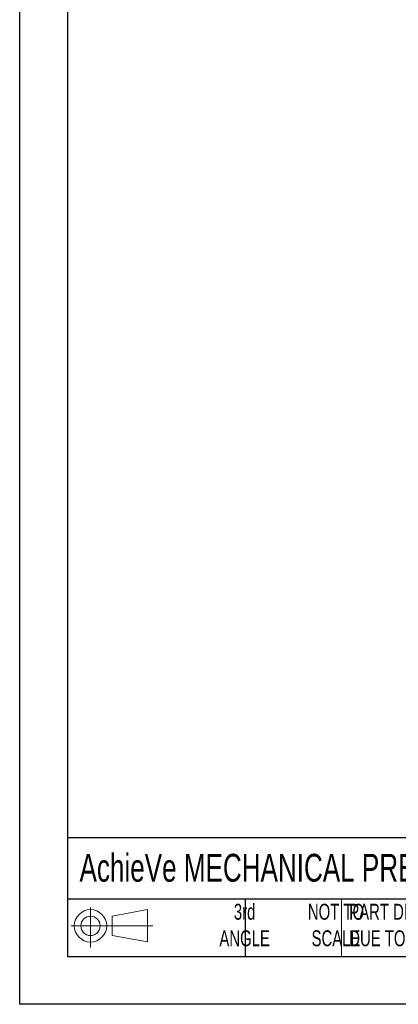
# Model space of a CAD drawing. Header units: millimetres. Extents: x 0 to 419, y 0 to 324.
# Tile 1 of 24: x 0 to 76, y 0 to 196. Entities that reach past the tile are written whole.
import ezdxf

# ---------------------------------------------------------------- set-up
doc = ezdxf.new("R2010")
doc.units = ezdxf.units.MM
doc.header["$LTSCALE"] = 1.5
doc.linetypes.add('CENTERX2', pattern=[20.32, 12.7, -2.54, 2.54, -2.54])
doc.layers.add('SLD-DEFPOINTS', color=7, linetype='Continuous')
doc.layers.add('TEXT', color=140, linetype='Continuous', lineweight=25)
doc.styles.add('SLDTEXTSTYLE0', font='TXT', dxfattribs={"width": 0.7})

# ---------------------------------------------------------------- blocks, each defined once
blk = doc.blocks.new('Block11')
at = {"color": 7, "linetype": 'Continuous', "lineweight": 18}
for p, q in [((3.88, 7.97), (3.88, 0)), ((8.22, 6.25), (15.26, 7.55)), ((8.22, 2.39), (8.22, 6.25)), ((15.26, 7.55), (15.26, 1.1)), ((0, 4.32), (16.31, 4.32)), ((8.22, 2.39), (15.26, 1.1))]:
    blk.add_line(p, q, dxfattribs=at)
for radius in [3.23, 1.93]:
    blk.add_circle((3.88, 4.32), radius, dxfattribs=at)
blk = doc.blocks.new('Block12')
at = {"layer": 'SLD-DEFPOINTS'}
blk.add_blockref('Block11', (0, 0), dxfattribs=at)

msp = doc.modelspace()

# ---------------------------------------------------------------- linework, layer by layer
at = {"color": 7, "linetype": 'Continuous'}
for p in [(0, 323.85), (419.1, 0)]:
    msp.add_line(p, (0, 0), dxfattribs=at)
at = {"color": 140, "linetype": 'Continuous', "lineweight": 18}
msp.add_line((64.26, 20.95), (64.26, 9.52), dxfattribs=at)
at = {"layer": 'TEXT'}
for p, q in [((9.52, 314.32), (9.52, 9.52)), ((409.57, 33.19), (9.52, 33.19)), ((409.57, 20.95), (9.52, 20.95)), ((45, 20.95), (45, 9.52)), ((9.52, 9.52), (409.57, 9.52))]:
    msp.add_line(p, q, dxfattribs=at)

# ---------------------------------------------------------------- block references
at = {"layer": 'SLD-DEFPOINTS'}
msp.add_blockref('Block12', (10.26, 11.33), dxfattribs=at)

# ---------------------------------------------------------------- texts
at = {"layer": 'TEXT', "linetype": 'CENTERX2', "lineweight": 18, "style": 'SLDTEXTSTYLE0'}
for s, insert, char_height, attachment_point in [('AchieVe MECHANICAL PRESSURE SWITCH', (11.95, 30.01), 5.5562, 1), ('3rd^JANGLE', (44.9, 20.05), 3.175, 2), ('NOT TO^JSCALE', (63.14, 20.05), 3.175, 2), ("PART DIMENSIONS MAY DIFFER SLIGHTLY ^JDUE TO MANUFACTURER'S VARIANCES", (65.78, 20.05), 3.175, 1)]:
    msp.add_mtext(s, dxfattribs=dict(at, insert=insert, char_height=char_height, attachment_point=attachment_point))

doc.saveas('drawing.dxf')
